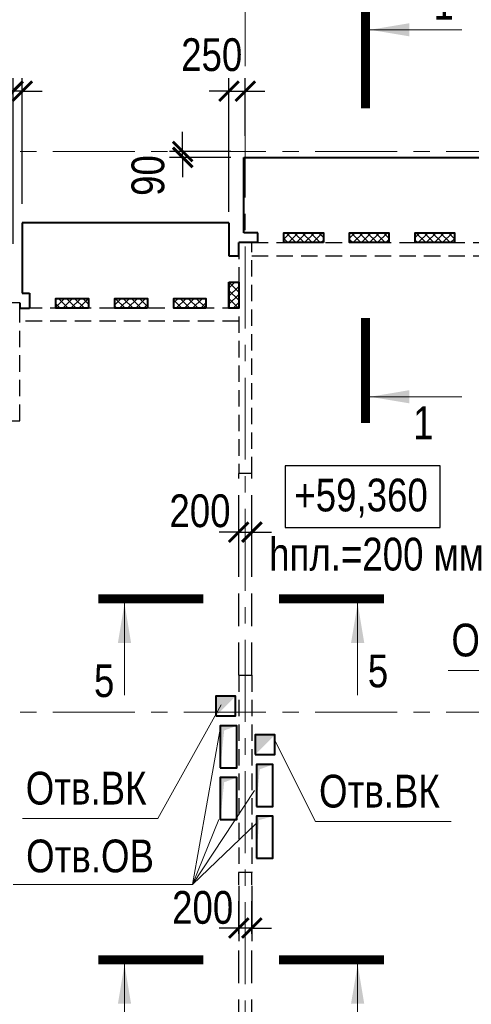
# Model space of a CAD drawing. Header units: inches. Extents: x -8638239 to -8523853, y 3840912 to 4564380.
# Tile 40 of 106: x -8583922 to -8577035, y 4109934 to 4124952. Entities that reach past the tile are written whole.
import ezdxf
from ezdxf.enums import TextEntityAlignment as Align

# ---------------------------------------------------------------- set-up
doc = ezdxf.new("R2010")
doc.units = ezdxf.units.IN
doc.header["$LTSCALE"] = 1000
doc.header["$MEASUREMENT"] = 0
doc.linetypes.add('CENTER', pattern=[2, 1.25, -0.25, 0.25, -0.25])
doc.linetypes.add('HIDDEN', pattern=[0.375, 0.25, -0.125])
for name, color, linetype, lineweight in [('СК-040-С(тены)', 12, 'HIDDEN', 25), ('СК-043-С-ПИЛОНЫ', 5, 'HIDDEN', 25), ('СК-050-П(литы перекрытия)', 3, 'Continuous', 40), ('СК-051-1-П-ОТВЕРСТИЯ ОВ ДУ', 5, 'Continuous', 40), ('СК-051-2-П-ОТВЕРСТИЯ ВК', 1, 'Continuous', 40), ('СК-052-П-БАЛКИ', 1, 'HIDDEN', 30), ('СК-100-О(си)', 7, 'CENTER', 15), ('СК-110-О-РАЗМЕРЫ', 7, 'Continuous', 15), ('СК-300-Р(азмеры)', 7, 'Continuous', 20), ('СК-400-Т(екст)', 7, 'Continuous', 20), ('СК-440-Т-СТЕНЫ', 7, 'Continuous', 20), ('СК-451-1-Т-ОТВ ОВ ДУ', 5, 'Continuous', 20), ('СК-451-2-Т-ОТВ ВК', 1, 'Continuous', 20), ('СК-500-С(ечения)', 5, 'Continuous', 40), ('СК-600-Ш(триховка)', 250, 'Continuous', 13)]:
    doc.layers.add(name, color=color, linetype=linetype, lineweight=lineweight)
doc.styles.add('ARIAL_annotative', font='arial.ttf', dxfattribs={"width": 0.8, "height": 2.5})
doc.styles.add('RUSS', font='arial.ttf', dxfattribs={"width": 0.8})
doc.dimstyles.new('100-200', dxfattribs={"dimscale": 0, "dimtxt": 500, "dimasz": 300, "dimexe": 200, "dimexo": 200, "dimgap": 200, "dimtad": 1, "dimdec": 0, "dimzin": 0, "dimdsep": 46, "dimtxsty": 'RUSS', "dimblk": 'ARCHTICK', "dimcen": 0.096, "dimdle": 200, "dimclrd": 7, "dimclre": 7, "dimclrt": 256, "dimadec": 0, "dimazin": 0, "dimtfac": 1, "dimtdec": 0, "dimtmove": 2, "dimatfit": 3, "dimldrblk": 'OBLIQUE', "dimfxl": 1, "dimtolj": 1, "dimtzin": 0, "dimarcsym": 0})
pattern_1 = [(45, (-8602652.06, 4107476.5), (-61.87184, 61.87184), []), (135, (-8602652.06, 4107476.5), (-61.87184, -61.87184), [])]

# ---------------------------------------------------------------- blocks, each defined once
blk = doc.blocks.new('оси')
at = {"layer": 'СК-100-О(си)'}
for p, q in [((-21750, 18534.9), (-21750, -7257.5)), ((-46685.3, 15985), (5846.2, 15985)), ((-46685.3, 7435), (5846.2, 7435))]:
    blk.add_line(p, q, dxfattribs=at)
blk = doc.blocks.new('A$C858fb3ef')
at = {"layer": 'СК-300-Р(азмеры)'}
blk.add_blockref('оси', (0, 0), dxfattribs=at)
blk = doc.blocks.new('A$C573b34c5')
blk.add_blockref('A$C858fb3ef', (0, 0))
blk = doc.blocks.new('_ArchTick')
at = {"color": 0, "linetype": 'ByBlock', "const_width": 0.15}
blk.add_lwpolyline([(-0.5, -0.5), (0.5, 0.5)], dxfattribs=at)
blk = doc.blocks.new('*D103')
at = {"layer": 'Defpoints', "color": 0, "transparency": 16777216}
for p in [(-8580582, 4111942), (-8580382, 4111942), (-8580582, 4111097)]:
    blk.add_point(p, dxfattribs=at)
at = {"layer": 'СК-110-О-РАЗМЕРЫ', "color": 7, "lineweight": -2, "transparency": 16777216}
for p, q in [((-8580582, 4111742), (-8580582, 4110897)), ((-8580382, 4111742), (-8580382, 4110897)), ((-8580582, 4111097), (-8580882, 4111097)), ((-8580382, 4111097), (-8580582, 4111097)), ((-8580382, 4111097), (-8580082, 4111097))]:
    blk.add_line(p, q, dxfattribs=at)
at = {"layer": 'СК-110-О-РАЗМЕРЫ', "color": 7, "lineweight": -2, "transparency": 16777216, "xscale": 300, "yscale": 300, "zscale": 300}
blk.add_blockref('_ArchTick', (-8580582, 4111097), dxfattribs=at)
at = {"layer": 'СК-110-О-РАЗМЕРЫ', "color": 7, "lineweight": -2, "transparency": 16777216, "xscale": 300, "yscale": 300, "zscale": 300, "rotation": 180}
blk.add_blockref('_ArchTick', (-8580382, 4111097), dxfattribs=at)
at = {"layer": 'СК-110-О-РАЗМЕРЫ', "transparency": 16777216, "insert": (-8581132, 4111408), "char_height": 500, "attachment_point": 5, "style": 'RUSS'}
blk.add_mtext('\\A1;200', dxfattribs=at)
blk = doc.blocks.new('_Oblique')
at = {"color": 0, "linetype": 'ByBlock', "lineweight": -2}
blk.add_line((-0.5, -0.5), (0.5, 0.5), dxfattribs=at)
blk = doc.blocks.new('Сечение')
at = {"layer": 'СК-500-С(ечения)', "linetype": 'Continuous', "lineweight": 15, "ltscale": 100}
blk.add_line((-200, -35), (-200, -735), dxfattribs=at)
at = {"layer": 'СК-500-С(ечения)', "linetype": 'Continuous', "ltscale": 100, "const_width": 70}
blk.add_lwpolyline([(-400, 0), (400, 0)], dxfattribs=at)
at = {"layer": 'СК-500-С(ечения)', "linetype": 'Continuous', "ltscale": 100}
blk.add_solid([(-200, -35), (-250.3, -335.5), (-149.7, -335.5)], dxfattribs=at)
blk = doc.blocks.new('*U36')
at = {"layer": 'СК-400-Т(екст)', "ltscale": 100, "yscale": 0.01, "zscale": 0.01, "rotation": 89.99999999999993}
for p, xscale in [((0, -4), -0.01), ((0, -27.988), 0.01)]:
    blk.add_blockref('Сечение', p, dxfattribs=dict(at, xscale=xscale))
at = {"layer": 'СК-500-С(ечения)', "color": 0, "ltscale": 100, "style": 'ARIAL_annotative', "width": 0.8}
blk.add_attdef('НОМЕР_СЕЧЕНИЯ_1_1(НОМЕР_ЛИСТА)', text='', height=2.5, rotation=180, dxfattribs=at).set_placement((6.74, -1.226), align=Align.RIGHT)
blk.add_attdef('НОМЕР_СЕЧЕНИЯ_2_1(НОМЕР_ЛИСТА)', text='', height=2.5, rotation=180, dxfattribs=at).set_placement((6.74, -30.021), align=Align.BOTTOM_LEFT)
blk = doc.blocks.new('A$Cc2edbf5f_19эт')
at = {"layer": 'СК-040-С(тены)'}
for p, q in [((22070, 7995), (22270, 7995)), ((22070, 7995), (22070, 4985)), ((22270, 7995), (22270, 4985)), ((22270, 4985), (22070, 4985))]:
    blk.add_line(p, q, dxfattribs=at)
blk.add_lwpolyline([(22070, 14595), (22070, 11076), (22270, 11076), (22270, 14595), (22070, 14595)], dxfattribs=at)
at = {"layer": 'СК-043-С-ПИЛОНЫ'}
blk.add_lwpolyline([(18530, 13675), (18530, 11876), (18730, 11876), (18730, 13675), (18530, 13675)], dxfattribs=at)
blk = doc.blocks.new('A$C0ab62c59')
at = {"layer": 'СК-051-1-П-ОТВЕРСТИЯ ОВ ДУ'}
for points in [[(-251, -790), (0, -790), (0, -150), (-251, -150)], [(300, -1380), (551, -1380), (551, -740), (300, -740)], [(-251, -1580), (0, -1580), (0, -940), (-251, -940)], [(300, -2170), (551, -2170), (551, -1530), (300, -1530)]]:
    blk.add_lwpolyline(points, close=True, dxfattribs=at)
for points in [[(-251, -790), (-251, -150), (-192, -221), (0, -150)], [(300, -1380), (300, -740), (349, -814), (551, -740)], [(-251, -1580), (-251, -940), (-192, -1011), (0, -940)], [(300, -2170), (300, -1530), (341, -1588), (551, -1530)]]:
    blk.add_solid(points, dxfattribs=at)
blk = doc.blocks.new('*U197')
at = {"layer": 'СК-400-Т(екст)', "ltscale": 100, "yscale": 0.01, "zscale": 0.01}
for p, xscale, rotation in [((0, -4), 0.01, 270.0000000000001), ((0, -17.777), -0.01, 270)]:
    blk.add_blockref('Сечение', p, dxfattribs=dict(at, xscale=xscale, rotation=rotation))
at = {"layer": 'СК-500-С(ечения)', "color": 0, "ltscale": 100, "style": 'ARIAL_annotative', "width": 0.8}
blk.add_attdef('НОМЕР_СЕЧЕНИЯ_1_1(НОМЕР_ЛИСТА)', text='', height=2.5, rotation=270, dxfattribs=at).set_placement((-6.74, -1.226), align=Align.RIGHT)
blk.add_attdef('НОМЕР_СЕЧЕНИЯ_2_1(НОМЕР_ЛИСТА)', text='', height=2.5, rotation=270, dxfattribs=at).set_placement((-7.48, -20.551), align=Align.BOTTOM_LEFT)
blk = doc.blocks.new('*D580')
at = {"layer": 'Defpoints', "color": 0, "transparency": 16777216}
for p in [(-8580582, 4111942), (-8580382, 4111942), (-8580582, 4111097)]:
    blk.add_point(p, dxfattribs=at)
at = {"layer": 'СК-110-О-РАЗМЕРЫ', "color": 7, "lineweight": -2, "transparency": 16777216}
for p, q in [((-8580582, 4111742), (-8580582, 4110897)), ((-8580382, 4111742), (-8580382, 4110897)), ((-8580582, 4111097), (-8580882, 4111097)), ((-8580382, 4111097), (-8580582, 4111097)), ((-8580382, 4111097), (-8580082, 4111097))]:
    blk.add_line(p, q, dxfattribs=at)
at = {"layer": 'СК-110-О-РАЗМЕРЫ', "color": 7, "lineweight": -2, "transparency": 16777216, "xscale": 300, "yscale": 300, "zscale": 300}
blk.add_blockref('_ArchTick', (-8580582, 4111097), dxfattribs=at)
at = {"layer": 'СК-110-О-РАЗМЕРЫ', "color": 7, "lineweight": -2, "transparency": 16777216, "xscale": 300, "yscale": 300, "zscale": 300, "rotation": 180}
blk.add_blockref('_ArchTick', (-8580382, 4111097), dxfattribs=at)
at = {"layer": 'СК-110-О-РАЗМЕРЫ', "transparency": 16777216, "insert": (-8581132, 4111408), "char_height": 500, "attachment_point": 5, "style": 'RUSS'}
blk.add_mtext('\\A1;200', dxfattribs=at)
blk = doc.blocks.new('*D582')
at = {"layer": 'Defpoints', "color": 0, "transparency": 16777216}
for p in [(-8580382, 4117136), (-8580582, 4116658), (-8580382, 4116658)]:
    blk.add_point(p, dxfattribs=at)
at = {"layer": 'СК-110-О-РАЗМЕРЫ', "color": 7, "lineweight": -2, "transparency": 16777216}
for p, q in [((-8580582, 4116858), (-8580582, 4117336)), ((-8580382, 4116858), (-8580382, 4117336)), ((-8580582, 4117136), (-8580882, 4117136)), ((-8580582, 4117136), (-8580382, 4117136)), ((-8580382, 4117136), (-8580082, 4117136))]:
    blk.add_line(p, q, dxfattribs=at)
at = {"layer": 'СК-110-О-РАЗМЕРЫ', "color": 7, "lineweight": -2, "transparency": 16777216, "xscale": 300, "yscale": 300, "zscale": 300}
blk.add_blockref('_ArchTick', (-8580582, 4117136), dxfattribs=at)
at = {"layer": 'СК-110-О-РАЗМЕРЫ', "color": 7, "lineweight": -2, "transparency": 16777216, "xscale": 300, "yscale": 300, "zscale": 300, "rotation": 180}
blk.add_blockref('_ArchTick', (-8580382, 4117136), dxfattribs=at)
at = {"layer": 'СК-110-О-РАЗМЕРЫ', "transparency": 16777216, "insert": (-8581173, 4117458), "char_height": 500, "attachment_point": 5, "style": 'RUSS'}
blk.add_mtext('\\A1;200', dxfattribs=at)
blk = doc.blocks.new('*D598')
at = {"layer": 'Defpoints', "color": 0, "transparency": 16777216}
for p in [(-8584022, 4123861), (-8583882, 4121945), (-8584022, 4121332)]:
    blk.add_point(p, dxfattribs=at)
at = {"layer": 'СК-110-О-РАЗМЕРЫ', "color": 7, "lineweight": -2, "transparency": 16777216}
for p, q in [((-8584022, 4121532), (-8584022, 4124061)), ((-8583882, 4122145), (-8583882, 4124061)), ((-8584022, 4123861), (-8584322, 4123861)), ((-8583882, 4123861), (-8584022, 4123861)), ((-8583882, 4123861), (-8583582, 4123861))]:
    blk.add_line(p, q, dxfattribs=at)
at = {"layer": 'СК-110-О-РАЗМЕРЫ', "color": 7, "lineweight": -2, "transparency": 16777216, "xscale": 300, "yscale": 300, "zscale": 300}
blk.add_blockref('_ArchTick', (-8584022, 4123861), dxfattribs=at)
at = {"layer": 'СК-110-О-РАЗМЕРЫ', "color": 7, "lineweight": -2, "transparency": 16777216, "xscale": 300, "yscale": 300, "zscale": 300, "rotation": 180}
blk.add_blockref('_ArchTick', (-8583882, 4123861), dxfattribs=at)
at = {"layer": 'СК-110-О-РАЗМЕРЫ', "transparency": 16777216, "insert": (-8584568, 4124223), "char_height": 500, "attachment_point": 5, "style": 'RUSS'}
blk.add_mtext('\\A1;140', dxfattribs=at)
blk = doc.blocks.new('*D599')
at = {"layer": 'Defpoints', "color": 0, "transparency": 16777216}
for p in [(-8584565, 4122941), (-8583883, 4122941), (-8583883, 4121852)]:
    blk.add_point(p, dxfattribs=at)
at = {"layer": 'СК-110-О-РАЗМЕРЫ', "color": 7, "lineweight": -2, "transparency": 16777216}
for p, q in [((-8584565, 4121652), (-8584565, 4123141)), ((-8584083, 4122941), (-8584765, 4122941)), ((-8584083, 4121852), (-8584765, 4121852))]:
    blk.add_line(p, q, dxfattribs=at)
at = {"layer": 'СК-110-О-РАЗМЕРЫ', "color": 7, "lineweight": -2, "transparency": 16777216, "xscale": 300, "yscale": 300, "zscale": 300}
for p, rotation in [((-8584565, 4122941), 90), ((-8584565, 4121852), 270)]:
    blk.add_blockref('_ArchTick', p, dxfattribs=dict(at, rotation=rotation))
at = {"layer": 'СК-110-О-РАЗМЕРЫ', "transparency": 16777216, "insert": (-8585016, 4122300), "char_height": 500, "attachment_point": 5, "rotation": 90, "style": 'RUSS'}
blk.add_mtext('\\A1;1090', dxfattribs=at)
blk = doc.blocks.new('*D575')
at = {"layer": 'Defpoints', "color": 0, "transparency": 16777216}
for p in [(-8580482, 4123861), (-8580482, 4122979), (-8580732, 4121821)]:
    blk.add_point(p, dxfattribs=at)
at = {"layer": 'СК-110-О-РАЗМЕРЫ', "color": 7, "lineweight": -2, "transparency": 16777216}
for p, q in [((-8580732, 4122021), (-8580732, 4124061)), ((-8580482, 4123179), (-8580482, 4124061)), ((-8580732, 4123861), (-8581032, 4123861)), ((-8580732, 4123861), (-8580482, 4123861)), ((-8580482, 4123861), (-8580182, 4123861))]:
    blk.add_line(p, q, dxfattribs=at)
at = {"layer": 'СК-110-О-РАЗМЕРЫ', "color": 7, "lineweight": -2, "transparency": 16777216, "xscale": 300, "yscale": 300, "zscale": 300}
blk.add_blockref('_ArchTick', (-8580732, 4123861), dxfattribs=at)
at = {"layer": 'СК-110-О-РАЗМЕРЫ', "color": 7, "lineweight": -2, "transparency": 16777216, "xscale": 300, "yscale": 300, "zscale": 300, "rotation": 180}
blk.add_blockref('_ArchTick', (-8580482, 4123861), dxfattribs=at)
at = {"layer": 'СК-110-О-РАЗМЕРЫ', "transparency": 16777216, "insert": (-8580994, 4124415), "char_height": 500, "attachment_point": 5, "style": 'RUSS'}
blk.add_mtext('\\A1;250', dxfattribs=at)
blk = doc.blocks.new('*D576')
at = {"layer": 'Defpoints', "color": 0, "transparency": 16777216}
for p in [(-8581437, 4122941), (-8580502, 4122941), (-8580502, 4122852)]:
    blk.add_point(p, dxfattribs=at)
at = {"layer": 'СК-110-О-РАЗМЕРЫ', "color": 7, "lineweight": -2, "transparency": 16777216}
for p, q in [((-8581437, 4122941), (-8581437, 4123241)), ((-8580702, 4122941), (-8581637, 4122941)), ((-8580702, 4122852), (-8581637, 4122852)), ((-8581437, 4122852), (-8581437, 4122941)), ((-8581437, 4122852), (-8581437, 4122552))]:
    blk.add_line(p, q, dxfattribs=at)
at = {"layer": 'СК-110-О-РАЗМЕРЫ', "color": 7, "lineweight": -2, "transparency": 16777216, "xscale": 300, "yscale": 300, "zscale": 300}
for p, rotation in [((-8581437, 4122941), 270), ((-8581437, 4122852), 90)]:
    blk.add_blockref('_ArchTick', p, dxfattribs=dict(at, rotation=rotation))
at = {"layer": 'СК-110-О-РАЗМЕРЫ', "transparency": 16777216, "insert": (-8581964, 4122575), "char_height": 500, "attachment_point": 5, "rotation": 90, "style": 'RUSS'}
blk.add_mtext('\\A1;90', dxfattribs=at)

msp = doc.modelspace()

# ---------------------------------------------------------------- hatches: boundary and pattern name
at = {"layer": 'СК-600-Ш(триховка)'}
h = msp.add_hatch(dxfattribs=at)
h.set_pattern_fill('ANSI37', color=256, scale=700)
h.set_pattern_definition([(45, (-8602660.02, 4107131.46), (-61.87184, 61.87184), []), (135, (-8602660.02, 4107131.46), (-61.87184, -61.87184), [])])
h.paths.add_polyline_path([(-8579290.9, 4121701.8), (-8579891.4, 4121701.8), (-8579891.4, 4121551.8), (-8579290.9, 4121551.8)])
h.paths.add_polyline_path([(-8578291.9, 4121701.8), (-8578892.4, 4121701.8), (-8578892.4, 4121551.8), (-8578291.9, 4121551.8)])
h.paths.add_polyline_path([(-8577291.1, 4121701.8), (-8577891.6, 4121701.8), (-8577891.6, 4121551.8), (-8577291.1, 4121551.8)])
h = msp.add_hatch(dxfattribs=at)
h.set_pattern_fill('ANSI37', color=256, scale=700)
h.set_pattern_definition(pattern_1)
h.paths.add_polyline_path([(-8580581.9, 4120949.9), (-8580732, 4120949.9), (-8580732, 4120551.7), (-8580582.1, 4120551.7)])
h = msp.add_hatch(dxfattribs=at)
h.set_pattern_fill('ANSI37', color=256, scale=700)
h.set_pattern_definition(pattern_1)
h.paths.add_polyline_path([(-8582872.3, 4120551.6), (-8583372.1, 4120551.6), (-8583372.1, 4120701.6), (-8582872.3, 4120701.6)])
h.paths.add_polyline_path([(-8581972.5, 4120551.6), (-8582472.3, 4120551.6), (-8582472.3, 4120701.6), (-8581972.5, 4120701.6)])
h.paths.add_polyline_path([(-8581082, 4120551.6), (-8581572.5, 4120551.6), (-8581572.5, 4120701.6), (-8581082, 4120701.6)])

# ---------------------------------------------------------------- linework, layer by layer
at = {"layer": 'СК-050-П(литы перекрытия)'}
for p, q in [((-8580501.9, 4121701.8), (-8580502, 4122851.7)), ((-8580502, 4122851.7), (-8576451.9, 4122851.7)), ((-8580732, 4121851.8), (-8583883.1, 4121851.8)), ((-8583883.1, 4121851.8), (-8583883.1, 4120781.6)), ((-8580732, 4121851.8), (-8580732, 4121349.9)), ((-8580292.4, 4121701.8), (-8580501.9, 4121701.7)), ((-8580292.4, 4121551.8), (-8580292.4, 4121701.8)), ((-8580581.8, 4121349.9), (-8580581.8, 4121551.8)), ((-8580292.4, 4121551.8), (-8580581.8, 4121551.8)), ((-8580732, 4121349.9), (-8580581.8, 4121349.9)), ((-8580732, 4120949.9), (-8580732, 4120551.6)), ((-8580732, 4120949.9), (-8580591.9, 4120949.9)), ((-8583883.1, 4120781.6), (-8583772.1, 4120781.6)), ((-8583772.1, 4120781.6), (-8583772.1, 4120551.6)), ((-8583922.1, 4120631.8), (-8583922.1, 4120551.7)), ((-8583922.1, 4120551.6), (-8583772.1, 4120551.6))]:
    msp.add_line(p, q, dxfattribs=at)
for points in [[(-8579291.9, 4121551.8), (-8579892.4, 4121551.8), (-8579892.4, 4121701.8), (-8579291.9, 4121701.8)], [(-8578291.9, 4121551.8), (-8578892.4, 4121551.8), (-8578892.4, 4121701.8), (-8578291.9, 4121701.8)], [(-8577291.1, 4121551.8), (-8577891.6, 4121551.8), (-8577891.6, 4121701.8), (-8577291.1, 4121701.8)], [(-8580732, 4120949.9), (-8580582, 4120949.9), (-8580582, 4120551.7), (-8580732, 4120551.7)], [(-8582872.3, 4120551.6), (-8583372.1, 4120551.6), (-8583372.1, 4120701.6), (-8582872.3, 4120701.6)], [(-8581972.5, 4120551.6), (-8582472.3, 4120551.6), (-8582472.3, 4120701.6), (-8581972.5, 4120701.6)], [(-8581082, 4120551.6), (-8581572.5, 4120551.6), (-8581572.5, 4120701.6), (-8581082, 4120701.6)]]:
    msp.add_lwpolyline(points, close=True, dxfattribs=at)
at = {"layer": 'СК-051-2-П-ОТВЕРСТИЯ ВК'}
for points in [[(-8580932, 4114331.6), (-8580632, 4114331.6), (-8580632, 4114631.6), (-8580932, 4114631.6)], [(-8580332.1, 4113741.6), (-8580032.1, 4113741.6), (-8580032.1, 4114041.6), (-8580332.1, 4114041.6)]]:
    msp.add_lwpolyline(points, close=True, dxfattribs=at)
for points in [[(-8580932, 4114331.6), (-8580632, 4114631.6), (-8580932, 4114629.8)], [(-8580332.1, 4113741.6), (-8580032.1, 4114041.6), (-8580332.1, 4114041.6)]]:
    msp.add_solid(points, dxfattribs=at)
at = {"layer": 'СК-052-П-БАЛКИ'}
for p, q in [((-8580382.1, 4121551.7), (-8576799.2, 4121551.7)), ((-8580382.1, 4121351.7), (-8576799.2, 4121351.7)), ((-8580582, 4120551.7), (-8583922.1, 4120551.6)), ((-8580582, 4120351.7), (-8583922.1, 4120351.6))]:
    msp.add_line(p, q, dxfattribs=at)
at = {"layer": 'СК-052-П-БАЛКИ', "ltscale": 2}
for p, q in [((-8580582, 4114951.7), (-8580582, 4118032)), ((-8580382, 4114951.7), (-8580382, 4118032)), ((-8580582, 4108756.5), (-8580582, 4111941.8)), ((-8580382, 4108756.5), (-8580382, 4111941.8))]:
    msp.add_line(p, q, dxfattribs=at)
at = {"layer": 'СК-400-Т(екст)', "lineweight": 25}
msp.add_lwpolyline([(-8579871.6, 4117205.2), (-8577508.1, 4117205.2), (-8577508.1, 4118146.2), (-8579871.6, 4118146.2)], close=True, dxfattribs=at)
at = {"layer": 'СК-451-1-Т-ОТВ ОВ ДУ', "lineweight": 13}
for p, q in [((-8581288.1, 4111759.1), (-8580858.9, 4114162)), ((-8581288.1, 4111759.1), (-8580339.5, 4113194.2)), ((-8581288.1, 4111759.1), (-8580883.3, 4112751.6)), ((-8581288.1, 4111759.1), (-8580316.2, 4112692.8)), ((-8584020.8, 4111759.1), (-8581288.1, 4111759.1))]:
    msp.add_line(p, q, dxfattribs=at)
at = {"layer": 'СК-451-2-Т-ОТВ ВК', "lineweight": 15}
for p, q in [((-8577390.5, 4115027.2), (-8575325, 4115027.2)), ((-8581816.1, 4112768.2), (-8580850.9, 4114499.9)), ((-8579409, 4112722.6), (-8580032.1, 4113957.3)), ((-8583881.6, 4112768.2), (-8581816.1, 4112768.2)), ((-8579409, 4112722.6), (-8577343.5, 4112722.6))]:
    msp.add_line(p, q, dxfattribs=at)

# ---------------------------------------------------------------- block references
at = {"layer": 'СК-050-П(литы перекрытия)'}
for name, p in [('A$Cc2edbf5f_19эт', (-8602652.1, 4106956.7)), ('A$C0ab62c59', (-8580611.8, 4114331.5))]:
    msp.add_blockref(name, p, dxfattribs=at)
at = {"layer": 'СК-300-Р(азмеры)'}
msp.add_blockref('A$C573b34c5', (-8558731.8, 4106956.4), dxfattribs=at)
at = {"layer": 'СК-500-С(ечения)'}
ref = msp.add_blockref('*U36', (-8578649.8, 4118800.4), dxfattribs=dict(at, xscale=-200, yscale=200, zscale=200, rotation=180))
ref.add_attrib('НОМЕР_СЕЧЕНИЯ_2_1(НОМЕР_ЛИСТА)', '1', dxfattribs={"color": 0, "ltscale": 100, "height": 500, "style": 'ARIAL_annotative', "width": 0.8}).set_placement((-8577301.8, 4124804.7), align=Align.BOTTOM_RIGHT)
ref.add_attrib('НОМЕР_СЕЧЕНИЯ_1_1(НОМЕР_ЛИСТА)', '1', dxfattribs={"color": 0, "ltscale": 100, "height": 500, "style": 'ARIAL_annotative', "width": 0.8}).set_placement((-8577612.6, 4118552.5), align=Align.RIGHT)
ref = msp.add_blockref('*U197', (-8578368.5, 4116118), dxfattribs=dict(at, xscale=-200, yscale=200, zscale=200, rotation=270.0000614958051))
ref.add_attrib('НОМЕР_СЕЧЕНИЯ_2_1(НОМЕР_ЛИСТА)', '5', dxfattribs={"color": 0, "ltscale": 100, "height": 500, "style": 'ARIAL_annotative', "width": 0.8}).set_placement((-8582478.7, 4115120), align=Align.TOP_RIGHT)
ref.add_attrib('НОМЕР_СЕЧЕНИЯ_1_1(НОМЕР_ЛИСТА)', '5', dxfattribs={"color": 0, "ltscale": 100, "height": 500, "style": 'ARIAL_annotative', "width": 0.8}).set_placement((-8578613.7, 4115268), align=Align.TOP_LEFT)
ref = msp.add_blockref('*U197', (-8578368.5, 4110612.8), dxfattribs=dict(at, xscale=-200, yscale=200, zscale=200, rotation=270.0000614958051))
ref.add_attrib('НОМЕР_СЕЧЕНИЯ_2_1(НОМЕР_ЛИСТА)', '5', dxfattribs={"color": 0, "ltscale": 100, "height": 500, "style": 'ARIAL_annotative', "width": 0.8}).set_placement((-8582478.7, 4109614.8), align=Align.TOP_RIGHT)
ref.add_attrib('НОМЕР_СЕЧЕНИЯ_1_1(НОМЕР_ЛИСТА)', '5', dxfattribs={"color": 0, "ltscale": 100, "height": 500, "style": 'ARIAL_annotative', "width": 0.8}).set_placement((-8578613.7, 4109762.9), align=Align.TOP_LEFT)

# ---------------------------------------------------------------- texts
at = {"layer": 'СК-440-Т-СТЕНЫ', "char_height": 500, "attachment_point": 1, "style": 'RUSS'}
for s, insert, width in [('+59,360', (-8579734.1, 4117951.8), 1885.443), ('hпл.=200 мм', (-8580118.4, 4117050.3), 3213.768)]:
    msp.add_mtext(s, dxfattribs=dict(at, insert=insert, width=width))
at = {"layer": 'СК-451-1-Т-ОТВ ОВ ДУ', "lineweight": 13, "style": 'RUSS', "width": 0.8}
msp.add_text('Отв.ОВ', height=500, dxfattribs=at).set_placement((-8583824.7, 4111946.3))
at = {"layer": 'СК-451-2-Т-ОТВ ВК', "lineweight": 15, "style": 'RUSS', "width": 0.8}
for p in [(-8577338.8, 4115239.9), (-8583829.9, 4112980.9), (-8579357.3, 4112935.3)]:
    msp.add_text('Отв.ВК', height=500, dxfattribs=at).set_placement(p)

# ---------------------------------------------------------------- dimensions: what is measured, and where the dimension line sits
at = {"layer": 'СК-110-О-РАЗМЕРЫ'}
for base, p1, p2, picture, middle in [((-8580481.8, 4123860.5), (-8580732, 4121821), (-8580481.8, 4122979.3), '*D575', (-8580994, 4124414.9)), ((-8584022.1, 4123860.5), (-8583882.1, 4121945), (-8584022.1, 4121331.7), '*D598', (-8584568.4, 4124223.1)), ((-8580382, 4117135.5), (-8580582, 4116657.5), (-8580382, 4116657.5), '*D582', (-8581172.8, 4117457.6)), ((-8580582, 4111096.8), (-8580382, 4111941.8), (-8580582, 4111941.8), '*D103', (-8581131.6, 4111408.3)), ((-8580582, 4111096.8), (-8580382, 4111941.8), (-8580582, 4111941.8), '*D580', (-8581131.6, 4111408.3))]:
    dim = msp.add_linear_dim(base=base, p1=p1, p2=p2, dimstyle='100-200', override={"dimscale": 1}, dxfattribs=at)
    dim.commit()
    dim.dimension.update_dxf_attribs({"geometry": picture, "text_midpoint": middle, "dimtype": 160})
for base, p1, p2, picture, middle in [((-8584565, 4122941.4), (-8583883.1, 4121851.8), (-8583883.1, 4122941.4), '*D599', (-8585016.1, 4122299.7)), ((-8581437.4, 4122941.4), (-8580502.1, 4122851.7), (-8580502.1, 4122941.4), '*D576', (-8581963.8, 4122574.7))]:
    dim = msp.add_linear_dim(base=base, p1=p1, p2=p2, angle=90, dimstyle='100-200', override={"dimscale": 1}, dxfattribs=at)
    dim.commit()
    dim.dimension.update_dxf_attribs({"geometry": picture, "text_midpoint": middle, "dimtype": 160})

doc.saveas('drawing.dxf')
